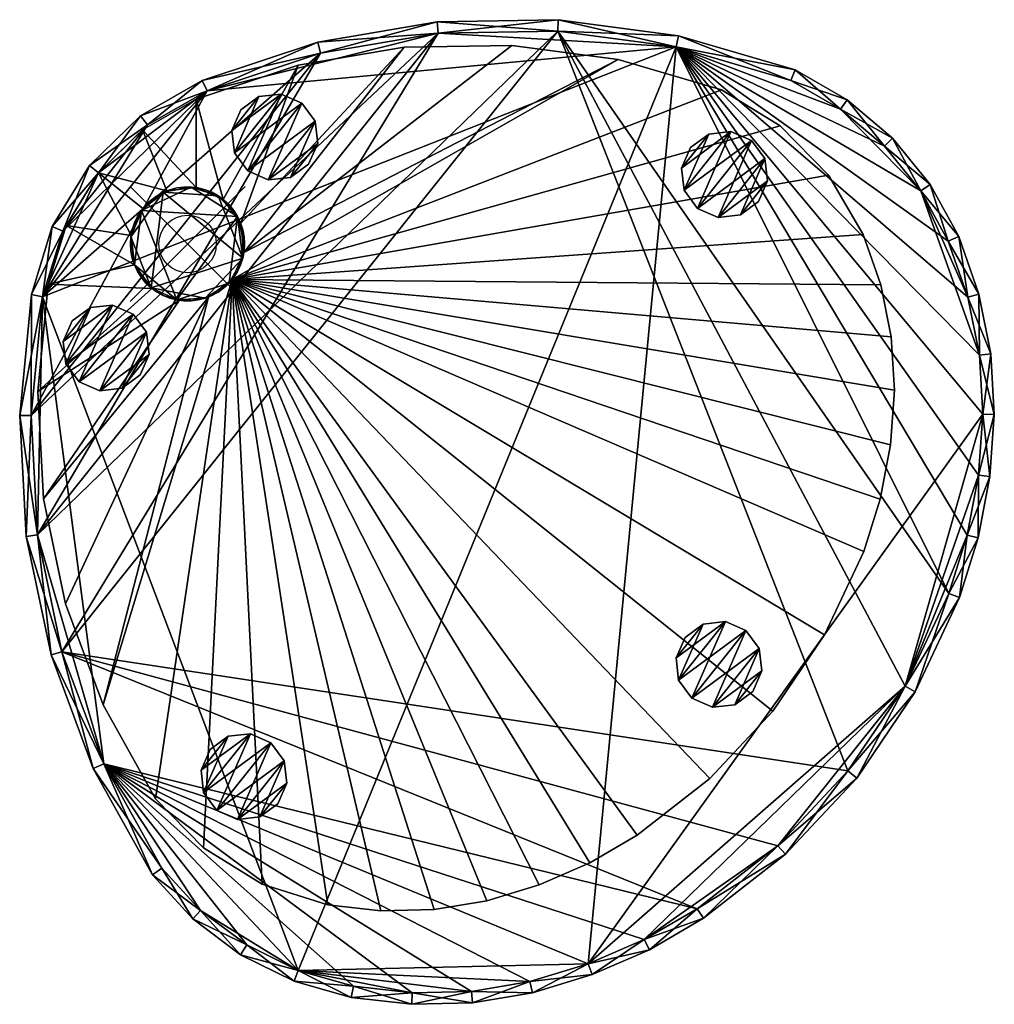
# Model space of a CAD drawing. Header units: inches. Extents: x -2.9 to 14, y -13.2 to 3.9.
import ezdxf

# ---------------------------------------------------------------- set-up
doc = ezdxf.new("R2010")
doc.units = ezdxf.units.IN
doc.header["$MEASUREMENT"] = 0
doc.header["$PDMODE"] = 35
doc.header["$PDSIZE"] = 1
for name, color, linetype in [('A-FURN-3-NODE', 7, 'Continuous'), ('A-FURN-3-TABL-BM', 252, 'Continuous'), ('A-FURN-3-TABL-BS', 252, 'Continuous'), ('A-FURN-3-TABL-GD', 250, 'Continuous'), ('A-FURN-3-TABL-PT', 252, 'Continuous'), ('A-FURN-3-TABL-TPLM', 15, 'Continuous')]:
    doc.layers.add(name, color=color, linetype=linetype)

msp = doc.modelspace()

# ---------------------------------------------------------------- linework, layer by layer
at = {"layer": 'A-FURN-3-NODE'}
msp.add_point((0, 0), dxfattribs=at)

# ---------------------------------------------------------------- meshes
at = {"layer": 'A-FURN-3-TABL-BM'}
mesh = msp.add_polyface(dxfattribs=at)
corners = [(-2.173, 0.222, 24), (-1.551, 1.24, 24), (-0.696, 2.072, 24), (0.339, 2.665, 24), (-2.523, -0.918, 24), (2.313, 3.319, 24), (-2.723, -2.988, 24), (4.363, 3.668, 24), (-2.61, -5.065, 24), (0.228, -11.604, 24), (-0.45, -10.868, 24), (-1.46, -9.05, 24), (1.029, -12.205, 24), (1.926, -12.649, 24), (2.888, -12.922, 24), (3.912, -13.039, 24), (4.942, -13.013, 24), (5.958, -12.843, 24), (6.976, -12.535, 24), (7.951, -12.11, 24), (8.87, -11.575, 24), (-2.186, -7.101, 24), (10.275, -10.477, 24), (11.493, -9.175, 24), (8.504, 3.43, 24), (10.501, 2.847, 24), (11.369, 2.349, 24), (12.131, 1.701, 24), (12.763, 0.924, 24), (13.242, 0.046, 24), (13.583, -0.926, 24), (13.786, -1.936, 24), (13.845, -2.965, 24), (13.77, -4.026, 24), (13.572, -5.071, 24), (13.254, -6.085, 24), (6.443, 3.706, 24), (12.494, -7.699, 24), (0.339, 2.665, 23.841), (-2.723, -2.988, 23.841), (2.313, 3.319, 23.841), (-2.523, -0.918, 23.841), (-0.696, 2.072, 23.841), (-2.173, 0.222, 23.841), (-1.551, 1.24, 23.841), (-2.61, -5.065, 23.841), (4.363, 3.668, 23.841), (-2.186, -7.101, 23.841), (6.443, 3.706, 23.841), (10.275, -10.477, 23.841), (11.493, -9.175, 23.841), (8.87, -11.575, 23.841), (-1.46, -9.05, 23.841), (7.951, -12.11, 23.841), (6.976, -12.535, 23.841), (5.958, -12.843, 23.841), (4.942, -13.013, 23.841), (3.912, -13.039, 23.841), (2.888, -12.922, 23.841), (1.926, -12.649, 23.841), (1.029, -12.205, 23.841), (0.228, -11.604, 23.841), (-0.45, -10.868, 23.841), (12.494, -7.699, 23.841), (13.254, -6.085, 23.841), (8.504, 3.43, 23.841), (13.572, -5.071, 23.841), (13.77, -4.026, 23.841), (13.845, -2.965, 23.841), (13.786, -1.936, 23.841), (13.583, -0.926, 23.841), (13.242, 0.046, 23.841), (12.763, 0.924, 23.841), (12.131, 1.701, 23.841), (11.369, 2.349, 23.841), (10.501, 2.847, 23.841)]
mesh.append_faces([[corners[k] for k in face] for face in [(2, 1, 0), (3, 2, 0), (3, 0, 4), (5, 3, 4), (5, 4, 6), (7, 5, 6), (7, 6, 8), (11, 10, 9), (11, 9, 12), (11, 12, 13), (11, 13, 14), (11, 14, 15), (11, 15, 16), (11, 16, 17), (11, 17, 18), (11, 18, 19), (11, 19, 20), (21, 11, 20), (21, 20, 22), (21, 22, 23), (26, 25, 24), (27, 26, 24), (28, 27, 24), (29, 28, 24), (30, 29, 24), (31, 30, 24), (32, 31, 24), (33, 32, 24), (34, 33, 24), (35, 34, 24), (35, 24, 36), (37, 35, 36), (23, 37, 36), (21, 23, 36), (8, 21, 36), (7, 8, 36), (50, 49, 47), (49, 51, 47), (51, 52, 47), (51, 53, 52), (53, 54, 52), (54, 55, 52), (55, 56, 52), (56, 57, 52), (57, 58, 52), (58, 59, 52), (59, 60, 52), (60, 61, 52), (61, 62, 52), (75, 65, 24), (24, 25, 75), (65, 48, 36), (36, 24, 65), (48, 46, 7), (7, 36, 48), (46, 40, 5), (5, 7, 46), (40, 38, 3), (3, 5, 40), (38, 42, 2), (2, 3, 38), (42, 44, 1), (1, 2, 42), (44, 43, 0), (0, 1, 44), (43, 41, 4), (4, 0, 43), (41, 39, 6), (6, 4, 41), (39, 45, 8), (8, 6, 39), (45, 47, 21), (21, 8, 45), (47, 52, 11), (11, 21, 47), (52, 62, 10), (10, 11, 52), (62, 61, 9), (9, 10, 62), (60, 12, 9), (9, 61, 60), (59, 13, 12), (12, 60, 59), (59, 58, 14), (14, 13, 59), (15, 14, 58), (58, 57, 15), (56, 16, 15), (15, 57, 56), (56, 55, 17), (17, 16, 56), (18, 17, 55), (55, 54, 18), (53, 19, 18), (18, 54, 53), (53, 51, 20), (20, 19, 53), (51, 49, 22), (22, 20, 51), (49, 50, 23), (23, 22, 49), (50, 63, 37), (37, 23, 50), (63, 64, 35), (35, 37, 63), (34, 35, 64), (64, 66, 34), (67, 33, 34), (34, 66, 67), (67, 68, 32), (32, 33, 67), (31, 32, 68), (68, 69, 31), (70, 30, 31), (31, 69, 70), (70, 71, 29), (29, 30, 70), (71, 72, 28), (28, 29, 71), (73, 27, 28), (28, 72, 73), (74, 26, 27), (27, 73, 74), (74, 75, 25), (25, 26, 74)]])
mesh.append_faces([[corners[k] for k in face] for face in [(46, 47, 45), (48, 63, 50)]], dxfattribs={"vtx0": -1})
mesh.append_faces([[corners[k] for k in face] for face in [(40, 39, 38)]], dxfattribs={"vtx0": -1, "vtx1": -1})
mesh.append_faces([[corners[k] for k in face] for face in [(41, 42, 38), (40, 45, 39), (48, 64, 63), (65, 66, 64), (65, 67, 66), (65, 68, 67), (65, 69, 68), (65, 70, 69), (65, 71, 70), (65, 72, 71), (65, 73, 72), (65, 74, 73)]], dxfattribs={"vtx0": -1, "vtx2": -1})
mesh.append_faces([[corners[k] for k in face] for face in [(39, 41, 38), (41, 43, 42), (46, 48, 47), (48, 65, 64)]], dxfattribs={"vtx1": -1, "vtx2": -1})
mesh.append_faces([[corners[k] for k in face] for face in [(43, 44, 42), (40, 46, 45), (65, 75, 74), (48, 50, 47)]], dxfattribs={"vtx2": -1})
at = {"layer": 'A-FURN-3-TABL-BS'}
mesh = msp.add_polyface(dxfattribs=at)
corners = [(0.62, 0.776, 0.119), (0.149, 2.522, 0.119), (0.149, 0.982, 0.119), (1.926, 3.11, 0.119), (0.925, 0.362, 0.119), (3.771, 3.425, 0.119), (0.982, -0.149, 0.119), (5.643, 3.458, 0.119), (7.498, 3.21, 0.119), (0.776, -0.62, 0.119), (-0.783, 1.988, 0.119), (-0.362, 0.925, 0.119), (-1.552, 1.239, 0.119), (-0.776, 0.62, 0.119), (-0.982, 0.149, 0.119), (-2.112, 0.323, 0.119), (-0.925, -0.362, 0.119), (-2.426, -0.703, 0.119), (-0.62, -0.776, 0.119), (-2.607, -2.567, 0.119), (-0.149, -0.982, 0.119), (-2.505, -4.436, 0.119), (0.362, -0.925, 0.119), (-2.123, -6.268, 0.119), (-1.47, -8.022, 0.119), (-0.561, -9.658, 0.119), (0.278, -10.516, 0.119), (1.3, -11.144, 0.119), (2.444, -11.506, 0.119), (3.365, -11.612, 0.119), (4.292, -11.589, 0.119), (5.207, -11.436, 0.119), (6.123, -11.158, 0.119), (7, -10.776, 0.119), (7.827, -10.295, 0.119), (9.092, -9.307, 0.119), (10.188, -8.134, 0.119), (11.089, -6.806, 0.119), (11.772, -5.354, 0.119), (12.059, -4.441, 0.119), (12.237, -3.5, 0.119), (12.304, -2.546, 0.119), (12.251, -1.62, 0.119), (12.069, -0.711, 0.119), (11.762, 0.165, 0.119), (11.155, 1.199, 0.119), (10.316, 2.057, 0.119), (9.295, 2.685, 0.119), (0.62, 0.776, 0.358), (1.926, 3.11, 0.358), (0.925, 0.362, 0.358), (0.149, 2.522, 0.358), (0.149, 0.982, 0.358), (-0.783, 1.988, 0.358), (-0.362, 0.925, 0.358), (-1.552, 1.239, 0.358), (-0.776, 0.62, 0.358), (-0.982, 0.149, 0.358), (-2.112, 0.323, 0.358), (-0.925, -0.362, 0.358), (-2.426, -0.703, 0.358), (-0.62, -0.776, 0.358), (-2.607, -2.567, 0.358), (-0.149, -0.982, 0.358), (-2.505, -4.436, 0.358), (0.362, -0.925, 0.358), (-2.123, -6.268, 0.358), (-1.47, -8.022, 0.358), (0.776, -0.62, 0.358), (3.771, 3.425, 0.358), (0.982, -0.149, 0.358), (5.643, 3.458, 0.358), (7.498, 3.21, 0.358), (9.295, 2.685, 0.358), (10.316, 2.057, 0.358), (11.155, 1.199, 0.358), (11.762, 0.165, 0.358), (12.069, -0.711, 0.358), (12.251, -1.62, 0.358), (12.304, -2.546, 0.358), (12.237, -3.5, 0.358), (12.059, -4.441, 0.358), (11.772, -5.354, 0.358), (11.089, -6.806, 0.358), (10.188, -8.134, 0.358), (9.092, -9.307, 0.358), (7.827, -10.295, 0.358), (7, -10.776, 0.358), (6.123, -11.158, 0.358), (5.207, -11.436, 0.358), (4.292, -11.589, 0.358), (3.365, -11.612, 0.358), (2.444, -11.506, 0.358), (1.3, -11.144, 0.358), (0.278, -10.516, 0.358), (-0.561, -9.658, 0.358)]
mesh.append_faces([[corners[k] for k in face] for face in [(50, 49, 48), (49, 51, 48), (51, 52, 48), (51, 53, 52), (53, 54, 52), (53, 55, 54), (55, 58, 57), (58, 59, 57), (58, 60, 59), (60, 61, 59), (60, 62, 61), (62, 63, 61), (62, 64, 63), (66, 67, 65), (67, 68, 65), (50, 69, 49), (70, 72, 71), (70, 68, 72), (68, 73, 72), (68, 74, 73), (68, 75, 74), (68, 76, 75), (68, 77, 76), (68, 78, 77), (68, 79, 78), (68, 80, 79), (68, 81, 80), (68, 82, 81), (68, 83, 82), (68, 84, 83), (68, 85, 84), (68, 86, 85), (68, 87, 86), (68, 88, 87), (68, 89, 88), (68, 90, 89), (68, 91, 90), (68, 92, 91), (68, 93, 92), (68, 94, 93), (68, 95, 94), (68, 67, 95), (47, 8, 72), (72, 73, 47), (8, 7, 71), (71, 72, 8), (7, 5, 69), (69, 71, 7), (5, 3, 49), (49, 69, 5), (3, 1, 51), (51, 49, 3), (1, 10, 53), (53, 51, 1), (10, 12, 55), (55, 53, 10), (12, 15, 58), (58, 55, 12), (15, 17, 60), (60, 58, 15), (17, 19, 62), (62, 60, 17), (19, 21, 64), (64, 62, 19), (21, 23, 66), (66, 64, 21), (23, 24, 67), (67, 66, 23), (24, 25, 95), (95, 67, 24), (25, 26, 94), (94, 95, 25), (26, 27, 93), (93, 94, 26), (27, 28, 92), (92, 93, 27), (91, 92, 28), (28, 29, 91), (30, 90, 91), (91, 29, 30), (30, 31, 89), (89, 90, 30), (88, 89, 31), (31, 32, 88), (33, 87, 88), (88, 32, 33), (33, 34, 86), (86, 87, 33), (34, 35, 85), (85, 86, 34), (35, 36, 84), (84, 85, 35), (36, 37, 83), (83, 84, 36), (37, 38, 82), (82, 83, 37), (81, 82, 38), (38, 39, 81), (40, 80, 81), (81, 39, 40), (40, 41, 79), (79, 80, 40), (78, 79, 41), (41, 42, 78), (43, 77, 78), (78, 42, 43), (43, 44, 76), (76, 77, 43), (44, 45, 75), (75, 76, 44), (45, 46, 74), (74, 75, 45), (46, 47, 73), (73, 74, 46), (52, 54, 11), (11, 2, 52), (54, 56, 13), (13, 11, 54), (56, 57, 14), (14, 13, 56), (57, 59, 16), (16, 14, 57), (59, 61, 18), (18, 16, 59), (61, 63, 20), (20, 18, 61), (63, 65, 22), (22, 20, 63), (65, 68, 9), (9, 22, 65), (50, 48, 0), (0, 4, 50), (48, 52, 2), (2, 0, 48)]])
mesh.append_faces([[corners[k] for k in face] for face in [(55, 56, 54), (64, 65, 63)]], dxfattribs={"vtx0": -1})
mesh.append_faces([[corners[k] for k in face] for face in [(2, 1, 0)]], dxfattribs={"vtx0": -1, "vtx1": -1})
mesh.append_faces([[corners[k] for k in face] for face in [(3, 4, 0), (5, 6, 4), (8, 9, 6), (2, 10, 1), (11, 12, 10), (14, 15, 12), (16, 17, 15), (18, 19, 17), (20, 21, 19), (22, 23, 21), (22, 24, 23), (9, 25, 24), (9, 26, 25), (9, 27, 26), (9, 28, 27), (9, 29, 28), (9, 30, 29), (9, 31, 30), (9, 32, 31), (9, 33, 32), (9, 34, 33), (9, 35, 34), (9, 36, 35), (9, 37, 36), (9, 38, 37), (9, 39, 38), (9, 40, 39), (9, 41, 40), (9, 42, 41), (9, 43, 42), (9, 44, 43), (9, 45, 44), (9, 46, 45), (9, 47, 46), (9, 8, 47)]], dxfattribs={"vtx0": -1, "vtx2": -1})
mesh.append_faces([[corners[k] for k in face] for face in [(50, 70, 69)]], dxfattribs={"vtx1": -1})
mesh.append_faces([[corners[k] for k in face] for face in [(1, 3, 0), (3, 5, 4), (5, 7, 6), (7, 8, 6), (2, 11, 10), (11, 13, 12), (13, 14, 12), (14, 16, 15), (16, 18, 17), (18, 20, 19), (20, 22, 21), (22, 9, 24)]], dxfattribs={"vtx1": -1, "vtx2": -1})
mesh.append_faces([[corners[k] for k in face] for face in [(55, 57, 56), (64, 66, 65), (70, 71, 69), (68, 70, 6), (6, 9, 68), (70, 50, 4), (4, 6, 70)]], dxfattribs={"vtx2": -1})
at = {"layer": 'A-FURN-3-TABL-GD'}
mesh = msp.add_polyface(dxfattribs=at)
corners = [(1.989, 2.452, 0), (1.405, 1.116, 0), (2.221, 2.137, 0), (1.047, 1.272, 0), (1.631, 2.608, 0), (0.816, 1.587, 0), (1.243, 2.565, 0), (0.772, 1.975, 0), (0.929, 2.333, 0), (1.794, 1.159, 0), (2.265, 1.749, 0), (2.108, 1.391, 0), (1.989, 2.452, 0.119), (0.816, 1.587, 0.119), (1.631, 2.608, 0.119), (1.047, 1.272, 0.119), (2.221, 2.137, 0.119), (1.405, 1.116, 0.119), (2.265, 1.749, 0.119), (1.794, 1.159, 0.119), (2.108, 1.391, 0.119), (0.772, 1.975, 0.119), (1.243, 2.565, 0.119), (0.929, 2.333, 0.119)]
mesh.append_faces([[corners[k] for k in face] for face in [(16, 18, 10), (10, 2, 16), (20, 19, 9), (9, 11, 20), (19, 17, 1), (1, 9, 19), (17, 15, 3), (3, 1, 17), (15, 13, 5), (5, 3, 15), (13, 21, 7), (7, 5, 13), (23, 22, 6), (6, 8, 23), (22, 14, 4), (4, 6, 22), (14, 12, 0), (0, 4, 14), (12, 16, 2), (2, 0, 12)]])
mesh.append_faces([[corners[k] for k in face] for face in [(2, 1, 0), (14, 13, 12)]], dxfattribs={"vtx0": -1, "vtx1": -1})
mesh.append_faces([[corners[k] for k in face] for face in [(3, 4, 0), (5, 6, 4), (2, 9, 1), (15, 16, 12), (17, 18, 16), (14, 21, 13)]], dxfattribs={"vtx0": -1, "vtx2": -1})
mesh.append_faces([[corners[k] for k in face] for face in [(1, 3, 0), (3, 5, 4), (5, 7, 6), (2, 10, 9), (13, 15, 12), (15, 17, 16), (17, 19, 18), (14, 22, 21)]], dxfattribs={"vtx1": -1, "vtx2": -1})
mesh.append_faces([[corners[k] for k in face] for face in [(7, 8, 6), (10, 11, 9), (19, 20, 18), (22, 23, 21), (18, 20, 11), (11, 10, 18), (21, 23, 8), (8, 7, 21)]], dxfattribs={"vtx2": -1})
mesh = msp.add_polyface(dxfattribs=at)
corners = [(9.818, 1.799, 0), (9.234, 0.463, 0), (10.05, 1.485, 0), (8.876, 0.62, 0), (9.46, 1.956, 0), (8.645, 0.934, 0), (9.072, 1.912, 0), (8.601, 1.322, 0), (8.758, 1.68, 0), (9.623, 0.507, 0), (10.094, 1.096, 0), (9.937, 0.738, 0), (9.818, 1.799, 0.119), (8.645, 0.934, 0.119), (9.46, 1.956, 0.119), (8.876, 0.62, 0.119), (10.05, 1.485, 0.119), (9.234, 0.463, 0.119), (10.094, 1.096, 0.119), (9.623, 0.507, 0.119), (9.937, 0.738, 0.119), (8.601, 1.322, 0.119), (9.072, 1.912, 0.119), (8.758, 1.68, 0.119)]
mesh.append_faces([[corners[k] for k in face] for face in [(16, 18, 10), (10, 2, 16), (18, 20, 11), (11, 10, 18), (19, 17, 1), (1, 9, 19), (17, 15, 3), (3, 1, 17), (15, 13, 5), (5, 3, 15), (13, 21, 7), (7, 5, 13), (21, 23, 8), (8, 7, 21), (23, 22, 6), (6, 8, 23), (22, 14, 4), (4, 6, 22), (14, 12, 0), (0, 4, 14), (12, 16, 2), (2, 0, 12)]])
mesh.append_faces([[corners[k] for k in face] for face in [(2, 1, 0), (14, 13, 12)]], dxfattribs={"vtx0": -1, "vtx1": -1})
mesh.append_faces([[corners[k] for k in face] for face in [(3, 4, 0), (5, 6, 4), (2, 9, 1), (15, 16, 12), (17, 18, 16), (14, 21, 13)]], dxfattribs={"vtx0": -1, "vtx2": -1})
mesh.append_faces([[corners[k] for k in face] for face in [(1, 3, 0), (3, 5, 4), (5, 7, 6), (2, 10, 9), (13, 15, 12), (15, 17, 16), (17, 19, 18), (14, 22, 21)]], dxfattribs={"vtx1": -1, "vtx2": -1})
mesh.append_faces([[corners[k] for k in face] for face in [(7, 8, 6), (10, 11, 9), (19, 20, 18), (22, 23, 21), (20, 19, 9), (9, 11, 20)]], dxfattribs={"vtx2": -1})
mesh = msp.add_polyface(dxfattribs=at)
corners = [(-0.946, -1.22, 0), (-1.529, -2.556, 0), (-0.714, -1.534, 0), (-1.887, -2.399, 0), (-1.304, -1.063, 0), (-2.119, -2.085, 0), (-1.692, -1.107, 0), (-2.163, -1.697, 0), (-2.006, -1.339, 0), (-1.141, -2.512, 0), (-0.67, -1.922, 0), (-0.827, -2.28, 0), (-0.946, -1.22, 0.119), (-2.119, -2.085, 0.119), (-1.304, -1.063, 0.119), (-1.887, -2.399, 0.119), (-0.714, -1.534, 0.119), (-1.529, -2.556, 0.119), (-0.67, -1.922, 0.119), (-1.141, -2.512, 0.119), (-0.827, -2.28, 0.119), (-2.163, -1.697, 0.119), (-1.692, -1.107, 0.119), (-2.006, -1.339, 0.119)]
mesh.append_faces([[corners[k] for k in face] for face in [(16, 18, 10), (10, 2, 16), (18, 20, 11), (11, 10, 18), (20, 19, 9), (9, 11, 20), (19, 17, 1), (1, 9, 19), (17, 15, 3), (3, 1, 17), (15, 13, 5), (5, 3, 15), (13, 21, 7), (7, 5, 13), (21, 23, 8), (8, 7, 21), (23, 22, 6), (6, 8, 23), (22, 14, 4), (4, 6, 22), (14, 12, 0), (0, 4, 14), (12, 16, 2), (2, 0, 12)]])
mesh.append_faces([[corners[k] for k in face] for face in [(2, 1, 0), (14, 13, 12)]], dxfattribs={"vtx0": -1, "vtx1": -1})
mesh.append_faces([[corners[k] for k in face] for face in [(3, 4, 0), (5, 6, 4), (2, 9, 1), (15, 16, 12), (17, 18, 16), (14, 21, 13)]], dxfattribs={"vtx0": -1, "vtx2": -1})
mesh.append_faces([[corners[k] for k in face] for face in [(1, 3, 0), (3, 5, 4), (5, 7, 6), (2, 10, 9), (13, 15, 12), (15, 17, 16), (17, 19, 18), (14, 22, 21)]], dxfattribs={"vtx1": -1, "vtx2": -1})
mesh.append_faces([[corners[k] for k in face] for face in [(7, 8, 6), (10, 11, 9), (19, 20, 18), (22, 23, 21)]], dxfattribs={"vtx2": -1})
mesh = msp.add_polyface(dxfattribs=at)
corners = [(9.721, -6.731, 0), (9.137, -8.067, 0), (9.952, -7.045, 0), (8.779, -7.91, 0), (9.363, -6.574, 0), (8.547, -7.596, 0), (8.974, -6.618, 0), (8.503, -7.207, 0), (8.66, -6.849, 0), (9.525, -8.023, 0), (9.996, -7.433, 0), (9.839, -7.791, 0), (9.721, -6.731, 0.119), (8.547, -7.596, 0.119), (9.363, -6.574, 0.119), (8.779, -7.91, 0.119), (9.952, -7.045, 0.119), (9.137, -8.067, 0.119), (9.996, -7.433, 0.119), (9.525, -8.023, 0.119), (9.839, -7.791, 0.119), (8.503, -7.207, 0.119), (8.974, -6.618, 0.119), (8.66, -6.849, 0.119)]
mesh.append_faces([[corners[k] for k in face] for face in [(16, 18, 10), (10, 2, 16), (18, 20, 11), (11, 10, 18), (20, 19, 9), (9, 11, 20), (19, 17, 1), (1, 9, 19), (17, 15, 3), (3, 1, 17), (15, 13, 5), (5, 3, 15), (13, 21, 7), (7, 5, 13), (21, 23, 8), (8, 7, 21), (23, 22, 6), (6, 8, 23), (22, 14, 4), (4, 6, 22), (14, 12, 0), (0, 4, 14), (12, 16, 2), (2, 0, 12)]])
mesh.append_faces([[corners[k] for k in face] for face in [(2, 1, 0), (14, 13, 12)]], dxfattribs={"vtx0": -1, "vtx1": -1})
mesh.append_faces([[corners[k] for k in face] for face in [(3, 4, 0), (5, 6, 4), (2, 9, 1), (15, 16, 12), (17, 18, 16), (14, 21, 13)]], dxfattribs={"vtx0": -1, "vtx2": -1})
mesh.append_faces([[corners[k] for k in face] for face in [(1, 3, 0), (3, 5, 4), (5, 7, 6), (2, 10, 9), (13, 15, 12), (15, 17, 16), (17, 19, 18), (14, 22, 21)]], dxfattribs={"vtx1": -1, "vtx2": -1})
mesh.append_faces([[corners[k] for k in face] for face in [(7, 8, 6), (10, 11, 9), (19, 20, 18), (22, 23, 21)]], dxfattribs={"vtx2": -1})
mesh = msp.add_polyface(dxfattribs=at)
corners = [(1.452, -8.684, 0), (0.868, -10.02, 0), (1.684, -8.999, 0), (0.51, -9.864, 0), (1.094, -8.528, 0), (0.278, -9.549, 0), (0.706, -8.571, 0), (0.235, -9.161, 0), (0.391, -8.803, 0), (1.256, -9.977, 0), (1.727, -9.387, 0), (1.571, -9.745, 0), (1.452, -8.684, 0.119), (0.278, -9.549, 0.119), (1.094, -8.528, 0.119), (0.51, -9.864, 0.119), (1.684, -8.999, 0.119), (0.868, -10.02, 0.119), (1.727, -9.387, 0.119), (1.256, -9.977, 0.119), (1.571, -9.745, 0.119), (0.235, -9.161, 0.119), (0.706, -8.571, 0.119), (0.391, -8.803, 0.119)]
mesh.append_faces([[corners[k] for k in face] for face in [(16, 18, 10), (10, 2, 16), (18, 20, 11), (11, 10, 18), (20, 19, 9), (9, 11, 20), (19, 17, 1), (1, 9, 19), (17, 15, 3), (3, 1, 17), (15, 13, 5), (5, 3, 15), (13, 21, 7), (7, 5, 13), (23, 22, 6), (6, 8, 23), (22, 14, 4), (4, 6, 22), (14, 12, 0), (0, 4, 14), (12, 16, 2), (2, 0, 12)]])
mesh.append_faces([[corners[k] for k in face] for face in [(2, 1, 0), (14, 13, 12)]], dxfattribs={"vtx0": -1, "vtx1": -1})
mesh.append_faces([[corners[k] for k in face] for face in [(3, 4, 0), (5, 6, 4), (2, 9, 1), (15, 16, 12), (17, 18, 16), (14, 21, 13)]], dxfattribs={"vtx0": -1, "vtx2": -1})
mesh.append_faces([[corners[k] for k in face] for face in [(1, 3, 0), (3, 5, 4), (5, 7, 6), (2, 10, 9), (13, 15, 12), (15, 17, 16), (17, 19, 18), (14, 22, 21)]], dxfattribs={"vtx1": -1, "vtx2": -1})
mesh.append_faces([[corners[k] for k in face] for face in [(7, 8, 6), (10, 11, 9), (19, 20, 18), (22, 23, 21), (21, 23, 8), (8, 7, 21)]], dxfattribs={"vtx2": -1})
at = {"layer": 'A-FURN-3-TABL-PT'}
mesh = msp.add_polyface(dxfattribs=at)
corners = [(0.993, 0, 23.841), (0.985, -0.124, 23.841), (0.962, -0.247, 23.841), (0.923, -0.366, 23.841), (0.87, -0.478, 23.841), (0.803, -0.584, 23.841), (0.724, -0.68, 23.841), (0.633, -0.765, 23.841), (0.532, -0.838, 23.841), (0.423, -0.899, 23.841), (0.307, -0.944, 23.841), (0.186, -0.975, 23.841), (0.062, -0.991, 23.841), (-0.062, -0.991, 23.841), (-0.186, -0.975, 23.841), (-0.307, -0.944, 23.841), (-0.423, -0.899, 23.841), (-0.532, -0.838, 23.841), (-0.633, -0.765, 23.841), (-0.724, -0.68, 23.841), (-0.803, -0.584, 23.841), (-0.87, -0.478, 23.841), (-0.923, -0.366, 23.841), (-0.962, -0.247, 23.841), (-0.985, -0.124, 23.841), (-0.993, 0, 23.841), (-0.985, 0.124, 23.841), (-0.962, 0.247, 23.841), (-0.923, 0.366, 23.841), (-0.87, 0.478, 23.841), (-0.803, 0.584, 23.841), (-0.724, 0.68, 23.841), (-0.633, 0.765, 23.841), (-0.532, 0.838, 23.841), (-0.423, 0.899, 23.841), (-0.307, 0.944, 23.841), (-0.186, 0.975, 23.841), (-0.062, 0.991, 23.841), (0.062, 0.991, 23.841), (0.186, 0.975, 23.841), (0.307, 0.944, 23.841), (0.423, 0.899, 23.841), (0.532, 0.838, 23.841), (0.633, 0.765, 23.841), (0.724, 0.68, 23.841), (0.803, 0.584, 23.841), (0.87, 0.478, 23.841), (0.923, 0.366, 23.841), (0.962, 0.247, 23.841), (0.985, 0.124, 23.841), (0.993, 0, 0.119), (0.985, -0.124, 0.119), (0.962, -0.247, 0.119), (0.923, -0.366, 0.119), (0.87, -0.478, 0.119), (0.803, -0.584, 0.119), (0.724, -0.68, 0.119), (0.633, -0.765, 0.119), (0.532, -0.838, 0.119), (0.423, -0.899, 0.119), (0.307, -0.944, 0.119), (0.186, -0.975, 0.119), (0.062, -0.991, 0.119), (-0.062, -0.991, 0.119), (-0.186, -0.975, 0.119), (-0.307, -0.944, 0.119), (-0.423, -0.899, 0.119), (-0.532, -0.838, 0.119), (-0.633, -0.765, 0.119), (-0.724, -0.68, 0.119), (-0.803, -0.584, 0.119), (-0.87, -0.478, 0.119), (-0.923, -0.366, 0.119), (-0.962, -0.247, 0.119), (-0.985, -0.124, 0.119), (-0.993, 0, 0.119), (-0.985, 0.124, 0.119), (-0.962, 0.247, 0.119), (-0.923, 0.366, 0.119), (-0.87, 0.478, 0.119), (-0.803, 0.584, 0.119), (-0.724, 0.68, 0.119), (-0.633, 0.765, 0.119), (-0.532, 0.838, 0.119), (-0.423, 0.899, 0.119), (-0.307, 0.944, 0.119), (-0.186, 0.975, 0.119), (-0.062, 0.991, 0.119), (0.062, 0.991, 0.119), (0.186, 0.975, 0.119), (0.307, 0.944, 0.119), (0.423, 0.899, 0.119), (0.532, 0.838, 0.119), (0.633, 0.765, 0.119), (0.724, 0.68, 0.119), (0.803, 0.584, 0.119), (0.87, 0.478, 0.119), (0.923, 0.366, 0.119), (0.962, 0.247, 0.119), (0.985, 0.124, 0.119)]
mesh.append_faces([[corners[k] for k in face] for face in [(46, 44, 42), (42, 40, 38), (46, 42, 38), (38, 36, 34), (34, 32, 30), (38, 34, 30), (46, 38, 30), (30, 28, 26), (26, 24, 22), (30, 26, 22), (22, 20, 18), (18, 16, 14), (22, 18, 14), (30, 22, 14), (46, 30, 14), (14, 12, 10), (10, 8, 6), (14, 10, 6), (46, 14, 6), (6, 4, 2), (46, 6, 2), (46, 2, 0), (48, 46, 0), (52, 54, 56), (56, 58, 60), (52, 56, 60), (60, 62, 64), (64, 66, 68), (60, 64, 68), (52, 60, 68), (68, 70, 72), (72, 74, 76), (68, 72, 76), (76, 78, 80), (80, 82, 84), (76, 80, 84), (68, 76, 84), (52, 68, 84), (84, 86, 88), (88, 90, 92), (84, 88, 92), (52, 84, 92), (92, 94, 96), (52, 92, 96), (52, 96, 98), (50, 52, 98)]], dxfattribs={"vtx0": -1, "vtx1": -1, "vtx2": -1})
mesh.append_faces([[corners[k] for k in face] for face in [(49, 48, 0), (99, 50, 98)]], dxfattribs={"vtx1": -1})
mesh.append_faces([[corners[k] for k in face] for face in [(48, 47, 46), (46, 45, 44), (44, 43, 42), (42, 41, 40), (40, 39, 38), (38, 37, 36), (36, 35, 34), (34, 33, 32), (32, 31, 30), (30, 29, 28), (28, 27, 26), (26, 25, 24), (24, 23, 22), (22, 21, 20), (20, 19, 18), (18, 17, 16), (16, 15, 14), (14, 13, 12), (12, 11, 10), (10, 9, 8), (8, 7, 6), (6, 5, 4), (4, 3, 2), (2, 1, 0), (0, 1, 51), (51, 50, 0), (1, 2, 52), (52, 51, 1), (2, 3, 53), (53, 52, 2), (3, 4, 54), (54, 53, 3), (4, 5, 55), (55, 54, 4), (5, 6, 56), (56, 55, 5), (6, 7, 57), (57, 56, 6), (7, 8, 58), (58, 57, 7), (8, 9, 59), (59, 58, 8), (9, 10, 60), (60, 59, 9), (10, 11, 61), (61, 60, 10), (11, 12, 62), (62, 61, 11), (12, 13, 63), (63, 62, 12), (13, 14, 64), (64, 63, 13), (14, 15, 65), (65, 64, 14), (15, 16, 66), (66, 65, 15), (16, 17, 67), (67, 66, 16), (17, 18, 68), (68, 67, 17), (18, 19, 69), (69, 68, 18), (19, 20, 70), (70, 69, 19), (20, 21, 71), (71, 70, 20), (21, 22, 72), (72, 71, 21), (22, 23, 73), (73, 72, 22), (23, 24, 74), (74, 73, 23), (24, 25, 75), (75, 74, 24), (25, 26, 76), (76, 75, 25), (26, 27, 77), (77, 76, 26), (27, 28, 78), (78, 77, 27), (28, 29, 79), (79, 78, 28), (29, 30, 80), (80, 79, 29), (30, 31, 81), (81, 80, 30), (31, 32, 82), (82, 81, 31), (32, 33, 83), (83, 82, 32), (33, 34, 84), (84, 83, 33), (34, 35, 85), (85, 84, 34), (35, 36, 86), (86, 85, 35), (36, 37, 87), (87, 86, 36), (37, 38, 88), (88, 87, 37), (38, 39, 89), (89, 88, 38), (39, 40, 90), (90, 89, 39), (40, 41, 91), (91, 90, 40), (41, 42, 92), (92, 91, 41), (42, 43, 93), (93, 92, 42), (43, 44, 94), (94, 93, 43), (44, 45, 95), (95, 94, 44), (45, 46, 96), (96, 95, 45), (46, 47, 97), (97, 96, 46), (47, 48, 98), (98, 97, 47), (48, 49, 99), (99, 98, 48), (49, 0, 50), (50, 99, 49), (50, 51, 52), (52, 53, 54), (54, 55, 56), (56, 57, 58), (58, 59, 60), (60, 61, 62), (62, 63, 64), (64, 65, 66), (66, 67, 68), (68, 69, 70), (70, 71, 72), (72, 73, 74), (74, 75, 76), (76, 77, 78), (78, 79, 80), (80, 81, 82), (82, 83, 84), (84, 85, 86), (86, 87, 88), (88, 89, 90), (90, 91, 92), (92, 93, 94), (94, 95, 96), (96, 97, 98)]], dxfattribs={"vtx2": -1})
at = {"layer": 'A-FURN-3-TABL-TPLM'}
mesh = msp.add_polyface(dxfattribs=at)
corners = [(6.443, 3.706, 24), (11.493, -9.175, 24), (-2.186, -7.101, 24), (-2.61, -5.065, 24), (4.363, 3.668, 24), (-2.723, -2.988, 24), (-2.523, -0.918, 24), (0.339, 2.665, 24), (2.313, 3.319, 24), (0.257, 2.848, 24.5), (0.257, 2.848, 24), (-0.817, 2.232, 24), (2.265, 3.512, 24.5), (2.265, 3.512, 24), (4.345, 3.867, 24.5), (4.345, 3.867, 24), (6.454, 3.904, 24.5), (6.454, 3.904, 24), (8.545, 3.624, 24.5), (8.504, 3.43, 24.5), (6.443, 3.706, 24.5), (4.363, 3.668, 24.5), (2.313, 3.319, 24.5), (0.339, 2.665, 24.5), (-2.523, -0.918, 24.5), (1.926, -12.649, 24.5), (8.504, 3.43, 24), (8.545, 3.624, 24), (-0.696, 2.072, 24), (-0.696, 2.072, 24.5)]
mesh.append_faces([[corners[k] for k in face] for face in [(4, 5, 8)]], dxfattribs={"vtx0": -1, "vtx1": -1})
mesh.append_faces([[corners[k] for k in face] for face in [(0, 1, 2), (19, 21, 23), (19, 23, 24), (19, 24, 25)]], dxfattribs={"vtx0": -1, "vtx1": -1, "vtx2": -1})
mesh.append_faces([[corners[k] for k in face] for face in [(0, 2, 3), (4, 3, 5), (6, 7, 8)]], dxfattribs={"vtx0": -1, "vtx2": -1})
mesh.append_faces([[corners[k] for k in face] for face in [(4, 0, 3)]], dxfattribs={"vtx1": -1, "vtx2": -1})
mesh.append_faces([[corners[k] for k in face] for face in [(9, 10, 11), (10, 9, 12), (12, 13, 10), (13, 12, 14), (14, 15, 13), (15, 14, 16), (16, 17, 15), (17, 16, 18), (19, 20, 21), (21, 22, 23), (26, 0, 17), (17, 27, 26), (0, 4, 15), (15, 17, 0), (4, 8, 13), (13, 15, 4), (8, 7, 10), (10, 13, 8), (7, 28, 11), (11, 10, 7), (29, 23, 9), (23, 22, 12), (12, 9, 23), (22, 21, 14), (14, 12, 22), (21, 20, 16), (16, 14, 21), (20, 19, 18), (18, 16, 20)]], dxfattribs={"vtx2": -1})
mesh = msp.add_polyface(dxfattribs=at)
corners = [(8.504, 3.43, 24), (10.501, 2.847, 24), (11.369, 2.349, 24), (12.131, 1.701, 24), (12.763, 0.924, 24), (13.242, 0.046, 24), (13.583, -0.926, 24), (10.579, 3.031, 24), (10.579, 3.031, 24.5), (11.483, 2.512, 24.5), (11.483, 2.512, 24), (12.274, 1.84, 24.5), (12.274, 1.84, 24), (12.928, 1.036, 24.5), (12.928, 1.036, 24), (13.424, 0.127, 24.5), (13.424, 0.127, 24), (8.545, 3.624, 24.5), (8.545, 3.624, 24), (6.454, 3.904, 24), (11.369, 2.349, 24.5), (10.501, 2.847, 24.5), (8.504, 3.43, 24.5), (13.786, -1.936, 24.5), (12.763, 0.924, 24.5), (12.131, 1.701, 24.5)]
mesh.append_faces([[corners[k] for k in face] for face in [(20, 24, 25)]], dxfattribs={"vtx0": -1})
mesh.append_faces([[corners[k] for k in face] for face in [(22, 23, 24), (20, 22, 24)]], dxfattribs={"vtx0": -1, "vtx1": -1, "vtx2": -1})
mesh.append_faces([[corners[k] for k in face] for face in [(0, 2, 3), (0, 3, 4), (0, 4, 5), (0, 5, 6)]], dxfattribs={"vtx0": -1, "vtx2": -1})
mesh.append_faces([[corners[k] for k in face] for face in [(0, 1, 2), (7, 8, 9), (9, 10, 7), (10, 9, 11), (11, 12, 10), (12, 11, 13), (13, 14, 12), (14, 13, 15), (15, 16, 14), (17, 18, 19), (18, 17, 8), (8, 7, 18), (20, 21, 22), (2, 1, 7), (7, 10, 2), (1, 0, 18), (18, 7, 1), (5, 4, 14), (4, 3, 12), (12, 14, 4), (3, 2, 10), (10, 12, 3), (21, 20, 9), (9, 8, 21), (20, 25, 11), (11, 9, 20), (25, 24, 13), (13, 11, 25), (15, 13, 24), (22, 21, 8), (8, 17, 22)]], dxfattribs={"vtx2": -1})
mesh = msp.add_polyface(dxfattribs=at)
corners = [(6.443, 3.706, 24), (12.494, -7.699, 24), (11.493, -9.175, 24), (13.967, -4.051, 24), (13.967, -4.051, 24.5), (13.765, -5.119, 24.5), (13.765, -5.119, 24), (13.439, -6.158, 24.5), (13.439, -6.158, 24), (12.667, -7.797, 24.5), (12.667, -7.797, 24), (11.649, -9.299, 24.5), (11.649, -9.299, 24), (10.41, -10.624, 24.5), (10.41, -10.624, 24), (8.982, -11.74, 24.5), (10.275, -10.477, 24.5), (11.493, -9.175, 24.5), (12.494, -7.699, 24.5), (7.951, -12.11, 24.5), (13.254, -6.085, 24.5), (13.572, -5.071, 24.5), (13.77, -4.026, 24.5), (13.845, -2.965, 24.5), (6.976, -12.535, 24.5), (10.275, -10.477, 24), (13.254, -6.085, 24), (13.572, -5.071, 24), (13.77, -4.026, 24)]
mesh.append_faces([[corners[k] for k in face] for face in [(19, 16, 18), (24, 18, 23)]], dxfattribs={"vtx0": -1, "vtx1": -1, "vtx2": -1})
mesh.append_faces([[corners[k] for k in face] for face in [(0, 1, 2), (18, 21, 22), (18, 22, 23)]], dxfattribs={"vtx0": -1, "vtx2": -1})
mesh.append_faces([[corners[k] for k in face] for face in [(3, 4, 5), (5, 6, 3), (6, 5, 7), (7, 8, 6), (8, 7, 9), (9, 10, 8), (10, 9, 11), (11, 12, 10), (12, 11, 13), (13, 14, 12), (14, 13, 15), (16, 17, 18), (18, 20, 21), (25, 2, 12), (12, 14, 25), (2, 1, 10), (10, 12, 2), (1, 26, 8), (8, 10, 1), (26, 27, 6), (6, 8, 26), (27, 28, 3), (3, 6, 27), (22, 21, 5), (5, 4, 22), (21, 20, 7), (7, 5, 21), (20, 18, 9), (9, 7, 20), (18, 17, 11), (11, 9, 18), (17, 16, 13), (13, 11, 17)]], dxfattribs={"vtx2": -1})
mesh = msp.add_polyface(dxfattribs=at)
corners = [(8.504, 3.43, 24), (13.583, -0.926, 24), (13.786, -1.936, 24), (13.845, -2.965, 24), (13.77, -4.026, 24), (13.572, -5.071, 24), (13.254, -6.085, 24), (6.443, 3.706, 24), (12.494, -7.699, 24), (13.424, 0.127, 24), (13.424, 0.127, 24.5), (13.775, -0.873, 24.5), (13.775, -0.873, 24), (13.983, -1.911, 24.5), (13.983, -1.911, 24), (14.044, -2.967, 24.5), (14.044, -2.967, 24), (13.967, -4.051, 24.5), (13.967, -4.051, 24), (8.504, 3.43, 24.5), (6.976, -12.535, 24.5), (13.845, -2.965, 24.5), (13.786, -1.936, 24.5), (13.583, -0.926, 24.5), (13.242, 0.046, 24.5), (12.763, 0.924, 24.5), (13.242, 0.046, 24), (12.928, 1.036, 24), (13.77, -4.026, 24.5)]
mesh.append_faces([[corners[k] for k in face] for face in [(19, 20, 21)]], dxfattribs={"vtx0": -1, "vtx1": -1, "vtx2": -1})
mesh.append_faces([[corners[k] for k in face] for face in [(0, 1, 2), (0, 2, 3), (0, 3, 4), (0, 4, 5), (0, 5, 6), (7, 6, 8), (19, 21, 22)]], dxfattribs={"vtx0": -1, "vtx2": -1})
mesh.append_faces([[corners[k] for k in face] for face in [(7, 0, 6), (22, 23, 25)]], dxfattribs={"vtx1": -1, "vtx2": -1})
mesh.append_faces([[corners[k] for k in face] for face in [(9, 10, 11), (11, 12, 9), (12, 11, 13), (13, 14, 12), (14, 13, 15), (15, 16, 14), (16, 15, 17), (17, 18, 16), (23, 24, 25), (4, 3, 16), (16, 18, 4), (3, 2, 14), (14, 16, 3), (2, 1, 12), (12, 14, 2), (1, 26, 9), (9, 12, 1), (27, 9, 26), (25, 24, 10), (24, 23, 11), (11, 10, 24), (23, 22, 13), (13, 11, 23), (22, 21, 15), (15, 13, 22), (21, 28, 17), (17, 15, 21)]], dxfattribs={"vtx2": -1})
mesh = msp.add_polyface(dxfattribs=at)
corners = [(8.87, -11.575, 24), (7.951, -12.11, 24), (-1.46, -9.05, 24), (10.275, -10.477, 24), (-2.186, -7.101, 24), (11.493, -9.175, 24), (8.982, -11.74, 24.5), (8.982, -11.74, 24), (10.41, -10.624, 24), (8.041, -12.288, 24.5), (8.041, -12.288, 24), (7.045, -12.721, 24.5), (7.045, -12.721, 24), (6.004, -13.037, 24.5), (6.004, -13.037, 24), (4.961, -13.211, 24.5), (4.961, -13.211, 24), (3.903, -13.238, 24.5), (1.926, -12.649, 24.5), (5.958, -12.843, 24.5), (6.976, -12.535, 24.5), (8.504, 3.43, 24.5), (7.951, -12.11, 24.5), (8.87, -11.575, 24.5), (10.275, -10.477, 24.5), (12.494, -7.699, 24.5), (4.942, -13.013, 24), (5.958, -12.843, 24), (6.976, -12.535, 24), (10.41, -10.624, 24.5), (4.942, -13.013, 24.5)]
mesh.append_faces([[corners[k] for k in face] for face in [(21, 18, 20)]], dxfattribs={"vtx0": -1, "vtx1": -1, "vtx2": -1})
mesh.append_faces([[corners[k] for k in face] for face in [(18, 19, 20)]], dxfattribs={"vtx0": -1, "vtx2": -1})
mesh.append_faces([[corners[k] for k in face] for face in [(0, 1, 2), (3, 0, 4), (5, 3, 4), (20, 22, 25)]], dxfattribs={"vtx1": -1, "vtx2": -1})
mesh.append_faces([[corners[k] for k in face] for face in [(6, 7, 8), (7, 6, 9), (9, 10, 7), (10, 9, 11), (11, 12, 10), (12, 11, 13), (13, 14, 12), (14, 13, 15), (15, 16, 14), (16, 15, 17), (22, 23, 24), (26, 27, 14), (14, 16, 26), (27, 28, 12), (12, 14, 27), (28, 1, 10), (10, 12, 28), (1, 0, 7), (7, 10, 1), (0, 3, 8), (8, 7, 0), (24, 23, 6), (6, 29, 24), (23, 22, 9), (9, 6, 23), (22, 20, 11), (11, 9, 22), (20, 19, 13), (13, 11, 20), (19, 30, 15), (15, 13, 19)]], dxfattribs={"vtx2": -1})
mesh = msp.add_polyface(dxfattribs=at)
corners = [(-2.173, 0.222, 24), (-1.551, 1.24, 24), (-0.696, 2.072, 24), (0.339, 2.665, 24), (-2.523, -0.918, 24), (-2.723, -2.988, 24), (2.313, 3.319, 24), (-2.922, -2.984, 24.5), (-2.922, -2.984, 24), (-2.807, -5.091, 24), (-2.718, -0.879, 24.5), (-2.718, -0.879, 24), (-2.356, 0.304, 24.5), (-2.356, 0.304, 24), (-1.708, 1.365, 24.5), (-1.708, 1.365, 24), (-0.817, 2.232, 24.5), (-0.817, 2.232, 24), (0.257, 2.848, 24.5), (0.339, 2.665, 24.5), (-0.696, 2.072, 24.5), (-1.551, 1.24, 24.5), (-2.173, 0.222, 24.5), (-2.523, -0.918, 24.5), (-2.723, -2.988, 24.5), (-2.61, -5.065, 24.5)]
mesh.append_faces([[corners[k] for k in face] for face in [(19, 21, 23)]], dxfattribs={"vtx0": -1, "vtx1": -1, "vtx2": -1})
mesh.append_faces([[corners[k] for k in face] for face in [(0, 2, 3)]], dxfattribs={"vtx0": -1, "vtx2": -1})
mesh.append_faces([[corners[k] for k in face] for face in [(4, 0, 3), (5, 4, 6)]], dxfattribs={"vtx1": -1, "vtx2": -1})
mesh.append_faces([[corners[k] for k in face] for face in [(0, 1, 2), (7, 8, 9), (8, 7, 10), (10, 11, 8), (11, 10, 12), (12, 13, 11), (13, 12, 14), (14, 15, 13), (15, 14, 16), (16, 17, 15), (17, 16, 18), (19, 20, 21), (21, 22, 23), (23, 24, 25), (2, 1, 15), (15, 17, 2), (1, 0, 13), (13, 15, 1), (0, 4, 11), (11, 13, 0), (4, 5, 8), (8, 11, 4), (9, 8, 5), (25, 24, 7), (24, 23, 10), (10, 7, 24), (23, 22, 12), (12, 10, 23), (22, 21, 14), (14, 12, 22), (21, 20, 16), (16, 14, 21), (18, 16, 20)]], dxfattribs={"vtx2": -1})
mesh = msp.add_polyface(dxfattribs=at)
corners = [(0.228, -11.604, 24), (-0.45, -10.868, 24), (-1.46, -9.05, 24), (1.029, -12.205, 24), (1.926, -12.649, 24), (6.976, -12.535, 24), (5.958, -12.843, 24), (7.951, -12.11, 24), (8.87, -11.575, 24), (-2.186, -7.101, 24), (0.094, -11.752, 24), (0.094, -11.752, 24.5), (-0.612, -10.985, 24.5), (-0.612, -10.985, 24), (-1.641, -9.134, 24.5), (-1.641, -9.134, 24), (-2.377, -7.156, 24.5), (-2.377, -7.156, 24), (-2.807, -5.091, 24.5), (-2.807, -5.091, 24), (-2.922, -2.984, 24.5), (-2.61, -5.065, 24.5), (-2.186, -7.101, 24.5), (-1.46, -9.05, 24.5), (-2.523, -0.918, 24.5), (-0.45, -10.868, 24.5), (0.228, -11.604, 24.5), (1.926, -12.649, 24.5), (-2.723, -2.988, 24), (-2.61, -5.065, 24)]
mesh.append_faces([[corners[k] for k in face] for face in [(24, 21, 23), (23, 26, 27), (24, 23, 27)]], dxfattribs={"vtx0": -1, "vtx1": -1, "vtx2": -1})
mesh.append_faces([[corners[k] for k in face] for face in [(8, 2, 9)]], dxfattribs={"vtx0": -1, "vtx2": -1})
mesh.append_faces([[corners[k] for k in face] for face in [(3, 0, 2), (4, 3, 2), (5, 6, 2), (7, 5, 2)]], dxfattribs={"vtx1": -1, "vtx2": -1})
mesh.append_faces([[corners[k] for k in face] for face in [(0, 1, 2), (10, 11, 12), (12, 13, 10), (13, 12, 14), (14, 15, 13), (15, 14, 16), (16, 17, 15), (17, 16, 18), (18, 19, 17), (19, 18, 20), (21, 22, 23), (23, 25, 26), (28, 29, 19), (29, 9, 17), (17, 19, 29), (9, 2, 15), (15, 17, 9), (2, 1, 13), (13, 15, 2), (1, 0, 10), (10, 13, 1), (26, 25, 12), (12, 11, 26), (25, 23, 14), (14, 12, 25), (23, 22, 16), (16, 14, 23), (22, 21, 18), (18, 16, 22), (20, 18, 21)]], dxfattribs={"vtx2": -1})
mesh = msp.add_polyface(dxfattribs=at)
corners = [(2.888, -12.922, 24), (1.926, -12.649, 24), (-1.46, -9.05, 24), (3.912, -13.039, 24), (4.942, -13.013, 24), (5.958, -12.843, 24), (3.903, -13.238, 24.5), (3.903, -13.238, 24), (4.961, -13.211, 24), (2.85, -13.117, 24.5), (2.85, -13.117, 24), (1.854, -12.835, 24.5), (1.854, -12.835, 24), (0.924, -12.375, 24.5), (0.924, -12.375, 24), (0.094, -11.752, 24.5), (0.094, -11.752, 24), (0.228, -11.604, 24.5), (1.029, -12.205, 24.5), (1.926, -12.649, 24.5), (2.888, -12.922, 24.5), (3.912, -13.039, 24.5), (4.942, -13.013, 24.5), (5.958, -12.843, 24.5), (0.228, -11.604, 24), (1.029, -12.205, 24), (4.961, -13.211, 24.5)]
mesh.append_faces([[corners[k] for k in face] for face in [(19, 21, 22), (19, 22, 23)]], dxfattribs={"vtx0": -1, "vtx2": -1})
mesh.append_faces([[corners[k] for k in face] for face in [(0, 1, 2), (3, 0, 2), (4, 3, 2), (5, 4, 2)]], dxfattribs={"vtx1": -1, "vtx2": -1})
mesh.append_faces([[corners[k] for k in face] for face in [(6, 7, 8), (7, 6, 9), (9, 10, 7), (10, 9, 11), (11, 12, 10), (12, 11, 13), (13, 14, 12), (14, 13, 15), (15, 16, 14), (17, 18, 19), (19, 20, 21), (24, 25, 14), (14, 16, 24), (25, 1, 12), (12, 14, 25), (1, 0, 10), (10, 12, 1), (0, 3, 7), (7, 10, 0), (3, 4, 8), (8, 7, 3), (22, 21, 6), (6, 26, 22), (21, 20, 9), (9, 6, 21), (20, 19, 11), (11, 9, 20), (19, 18, 13), (13, 11, 19), (18, 17, 15), (15, 13, 18)]], dxfattribs={"vtx2": -1})

doc.saveas('drawing.dxf')
